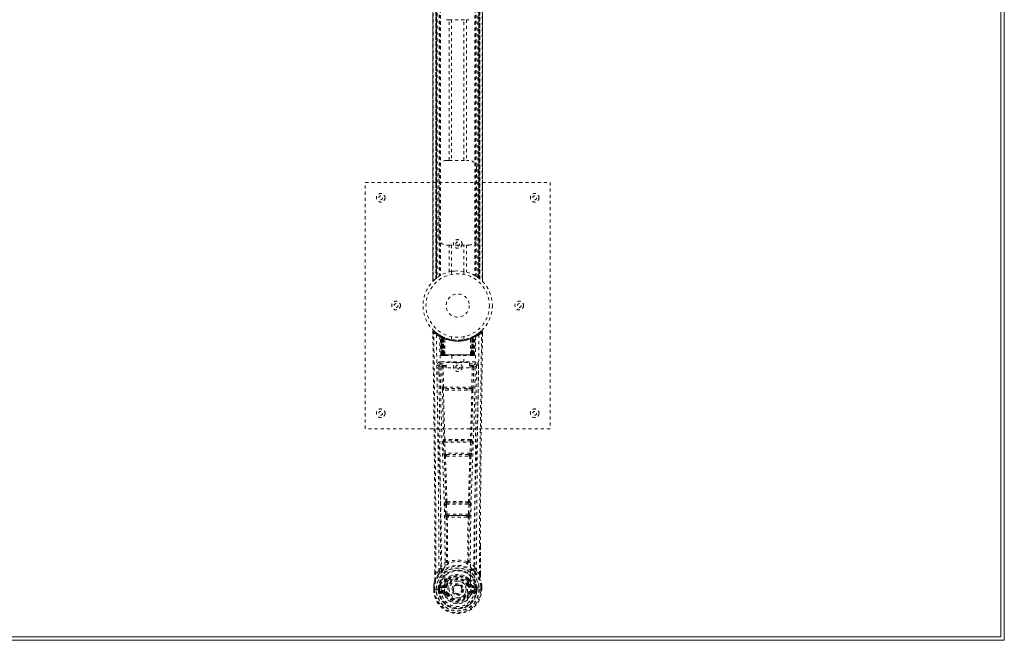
# Model space of a CAD drawing. Header units: inches. Extents: x 5 to 124, y 45 to 81.
# Tile 5 of 6: x 92 to 124, y 45 to 65. Entities that reach past the tile are written whole.
import ezdxf

# ---------------------------------------------------------------- set-up
doc = ezdxf.new("R2010")
doc.units = ezdxf.units.IN
doc.header["$MEASUREMENT"] = 0
doc.linetypes.add('SLD-Dashed', pattern=[0.075, 0.05, -0.025])
doc.linetypes.add('SLD-Solid', pattern=[0])

msp = doc.modelspace()

# ---------------------------------------------------------------- linework, layer by layer
at = {"color": 7, "linetype": 'SLD-Solid', "lineweight": 15}
for p, q in [((124.076, 80.636), (124.076, 44.886)), ((123.958, 45.004), (123.958, 80.518)), ((123.958, 80.518), (123.958, 45.004)), ((124.076, 44.886), (4.576, 44.886)), ((4.694, 45.004), (123.958, 45.004)), ((123.958, 45.004), (4.694, 45.004))]:
    msp.add_line(p, q, dxfattribs=at)
at = {"color": 7, "linetype": 'SLD-Dashed', "lineweight": 0}
for p, q in [((105.521, 68.977), (105.521, 56.546)), ((105.521, 56.547), (105.521, 68.975)), ((105.521, 68.975), (105.521, 56.548)), ((105.533, 56.559), (105.533, 68.963)), ((105.611, 56.63), (105.611, 68.893)), ((105.611, 68.893), (105.611, 56.63)), ((105.615, 68.889), (105.615, 56.634)), ((105.617, 68.888), (105.617, 56.635)), ((105.619, 56.637), (105.619, 68.886)), ((105.619, 68.886), (105.619, 56.637)), ((105.631, 56.646), (105.631, 68.876)), ((105.635, 56.65), (105.635, 68.873)), ((105.637, 68.872), (105.637, 56.651)), ((105.639, 68.87), (105.639, 56.653)), ((105.662, 68.853), (105.662, 56.669)), ((105.727, 68.809), (105.727, 56.714)), ((105.753, 68.793), (105.753, 56.729)), ((105.771, 68.783), (105.771, 56.74)), ((106.881, 68.783), (106.881, 56.74)), ((106.899, 68.793), (106.899, 56.729)), ((106.924, 68.809), (106.924, 56.714)), ((106.982, 56.675), (106.982, 68.847)), ((107.012, 56.653), (107.012, 68.87)), ((107.014, 56.651), (107.014, 68.872)), ((107.016, 68.873), (107.016, 56.65)), ((107.017, 68.874), (107.017, 56.649)), ((107.027, 56.641), (107.027, 68.881)), ((107.032, 68.886), (107.032, 56.637)), ((107.032, 56.637), (107.032, 68.886)), ((107.036, 56.634), (107.036, 68.889)), ((107.041, 68.893), (107.041, 56.63)), ((107.041, 56.63), (107.041, 68.893)), ((107.119, 68.963), (107.119, 56.559)), ((107.131, 56.546), (107.131, 68.977)), ((107.131, 68.975), (107.131, 56.547)), ((107.131, 56.548), (107.131, 68.975)), ((106.044, 65.046), (105.961, 65.046)), ((106.044, 60.476), (106.044, 65.046)), ((106.044, 65.046), (106.607, 65.046)), ((106.128, 65.046), (106.128, 60.476)), ((106.523, 60.476), (106.523, 65.046)), ((106.607, 65.046), (106.607, 60.476)), ((106.691, 65.046), (106.607, 65.046)), ((105.961, 60.476), (106.044, 60.476)), ((106.044, 60.476), (106.607, 60.476)), ((106.607, 60.476), (106.691, 60.476)), ((105.711, 57.976), (105.711, 60.226)), ((106.941, 60.226), (106.941, 57.976)), ((103.326, 51.761), (103.326, 59.761)), ((103.326, 59.761), (109.326, 59.761)), ((109.326, 59.761), (109.326, 51.761)), ((106.044, 57.726), (105.961, 57.726)), ((106.044, 56.851), (106.044, 57.726)), ((106.044, 57.726), (106.607, 57.726)), ((106.128, 57.726), (106.128, 56.869)), ((106.523, 56.869), (106.523, 57.726)), ((106.607, 57.726), (106.607, 56.851)), ((106.691, 57.726), (106.607, 57.726)), ((105.611, 56.63), (105.615, 56.634)), ((106.126, 56.869), (106.126, 56.772)), ((106.526, 56.772), (106.526, 56.869)), ((106.924, 56.714), (106.929, 56.711)), ((106.996, 56.665), (107.032, 56.637)), ((107.131, 56.547), (107.13, 56.548)), ((105.519, 54.902), (105.52, 54.835)), ((105.549, 54.903), (105.569, 54.925)), ((105.61, 54.89), (105.568, 54.924)), ((105.758, 54.787), (105.744, 54.795)), ((105.763, 54.783), (105.75, 54.791)), ((105.772, 54.763), (105.759, 54.771)), ((105.78, 54.165), (105.759, 54.771)), ((105.793, 54.165), (105.772, 54.763)), ((105.811, 54.759), (105.776, 54.777)), ((105.86, 54.717), (105.791, 54.752)), ((105.812, 54.165), (105.791, 54.752)), ((105.792, 54.755), (105.814, 54.162)), ((105.805, 54.762), (105.831, 54.748)), ((105.819, 54.722), (105.831, 54.748)), ((105.819, 54.722), (105.819, 54.165)), ((105.826, 54.718), (105.819, 54.722)), ((105.826, 54.718), (105.839, 54.744)), ((105.826, 54.165), (105.826, 54.718)), ((105.843, 54.743), (105.828, 54.75)), ((105.831, 54.748), (105.839, 54.744)), ((105.832, 54.716), (105.844, 54.742)), ((105.832, 54.165), (105.832, 54.716)), ((105.832, 54.716), (105.839, 54.712)), ((105.839, 54.712), (105.851, 54.739)), ((105.839, 54.712), (105.839, 54.165)), ((105.844, 54.742), (105.843, 54.743)), ((105.851, 54.707), (105.862, 54.733)), ((105.851, 54.707), (105.851, 54.165)), ((105.857, 54.704), (105.851, 54.707)), ((105.857, 54.704), (105.869, 54.731)), ((105.857, 54.165), (105.857, 54.704)), ((105.86, 54.717), (105.86, 54.716)), ((105.879, 54.165), (105.86, 54.717)), ((105.86, 54.716), (105.88, 54.165)), ((105.862, 54.733), (105.869, 54.731)), ((105.91, 54.165), (105.905, 54.687)), ((106.126, 54.75), (106.126, 54.654)), ((106.526, 54.654), (106.526, 54.75)), ((106.742, 54.165), (106.746, 54.687)), ((106.772, 54.165), (106.791, 54.716)), ((106.792, 54.717), (106.773, 54.165)), ((106.783, 54.731), (106.789, 54.733)), ((106.783, 54.731), (106.795, 54.704)), ((106.789, 54.733), (106.801, 54.707)), ((106.791, 54.716), (106.792, 54.717)), ((106.861, 54.752), (106.792, 54.717)), ((106.801, 54.707), (106.795, 54.704)), ((106.795, 54.704), (106.795, 54.165)), ((106.8, 54.739), (106.813, 54.712)), ((106.808, 54.742), (106.801, 54.739)), ((106.801, 54.165), (106.801, 54.707)), ((106.815, 54.746), (106.807, 54.742)), ((106.807, 54.742), (106.819, 54.716)), ((106.809, 54.743), (106.808, 54.742)), ((106.876, 54.777), (106.809, 54.743)), ((106.813, 54.744), (106.82, 54.748)), ((106.825, 54.718), (106.813, 54.744)), ((106.813, 54.712), (106.819, 54.716)), ((106.813, 54.165), (106.813, 54.712)), ((106.819, 54.716), (106.819, 54.165)), ((106.82, 54.748), (106.829, 54.752)), ((106.82, 54.748), (106.833, 54.722)), ((106.833, 54.722), (106.825, 54.718)), ((106.825, 54.718), (106.825, 54.165)), ((106.833, 54.165), (106.833, 54.722)), ((106.838, 54.162), (106.86, 54.755)), ((106.84, 54.165), (106.861, 54.752)), ((106.858, 54.165), (106.879, 54.763)), ((106.872, 54.165), (106.893, 54.771)), ((106.893, 54.771), (106.879, 54.763)), ((106.907, 54.795), (106.894, 54.787)), ((107.083, 54.924), (107.042, 54.89)), ((107.132, 54.903), (107.102, 54.903)), ((107.13, 54.839), (107.131, 54.903)), ((107.131, 54.836), (107.132, 54.902)), ((107.132, 54.836), (107.132, 54.903)), ((105.78, 54.165), (105.793, 54.165)), ((105.812, 54.165), (105.879, 54.165)), ((105.819, 54.165), (105.826, 54.165)), ((105.82, 54.136), (105.827, 54.136)), ((105.823, 54.136), (105.833, 54.136)), ((106.825, 54.165), (105.826, 54.165)), ((105.839, 54.165), (105.832, 54.165)), ((105.833, 54.136), (105.84, 54.136)), ((105.839, 54.165), (106.813, 54.165)), ((105.841, 54.136), (105.896, 54.136)), ((105.851, 54.165), (105.857, 54.165)), ((105.851, 54.136), (105.858, 54.136)), ((106.795, 54.165), (105.857, 54.165)), ((105.896, 54.136), (105.858, 54.136)), ((105.88, 54.165), (105.879, 54.165)), ((105.909, 54.136), (105.917, 54.136)), ((105.91, 54.165), (106.742, 54.165)), ((105.917, 54.136), (106.734, 54.136)), ((106.131, 54.136), (106.131, 53.914)), ((106.521, 53.914), (106.521, 54.136)), ((106.734, 54.136), (106.742, 54.136)), ((106.756, 54.136), (106.81, 54.136)), ((106.794, 54.136), (106.756, 54.136)), ((106.773, 54.165), (106.772, 54.165)), ((106.773, 54.165), (106.84, 54.165)), ((106.794, 54.136), (106.8, 54.136)), ((106.795, 54.165), (106.801, 54.165)), ((106.812, 54.136), (106.819, 54.136)), ((106.819, 54.165), (106.813, 54.165)), ((106.819, 54.136), (106.828, 54.136)), ((106.825, 54.165), (106.833, 54.165)), ((106.825, 54.136), (106.832, 54.136)), ((106.858, 54.165), (106.872, 54.165)), ((105.715, 53.829), (105.713, 53.821)), ((105.714, 53.819), (105.717, 53.531)), ((105.758, 53.927), (105.758, 53.867)), ((106.894, 53.927), (105.758, 53.927)), ((105.758, 53.867), (105.956, 53.867)), ((105.807, 53.764), (105.823, 53.103)), ((105.852, 53.81), (105.852, 53.765)), ((105.956, 53.81), (105.852, 53.81)), ((105.867, 53.104), (105.852, 53.765)), ((105.956, 53.765), (105.852, 53.765)), ((105.956, 53.734), (105.956, 53.914)), ((105.956, 53.914), (106.706, 53.914)), ((106.706, 53.734), (105.956, 53.734)), ((106.706, 53.914), (106.706, 53.734)), ((106.706, 53.867), (106.894, 53.867)), ((106.8, 53.81), (106.706, 53.81)), ((106.8, 53.765), (106.706, 53.765)), ((106.8, 53.765), (106.784, 53.104)), ((106.8, 53.81), (106.8, 53.765)), ((106.845, 53.764), (106.829, 53.103)), ((106.894, 53.867), (106.894, 53.927)), ((106.935, 53.532), (106.938, 53.819)), ((106.939, 53.821), (106.937, 53.829)), ((106.784, 53.104), (105.867, 53.104)), ((106.021, 53.012), (105.864, 53.019)), ((106.028, 53.061), (105.875, 53.063)), ((106.623, 53.061), (106.028, 53.061)), ((106.776, 53.063), (106.623, 53.061)), ((106.787, 53.019), (106.631, 53.012)), ((109.326, 51.761), (103.326, 51.761)), ((105.861, 51.319), (105.878, 50.966)), ((105.875, 51.412), (105.867, 51.409)), ((105.905, 51.321), (106.746, 51.321)), ((105.922, 50.969), (105.905, 51.321)), ((105.912, 51.366), (105.92, 51.369)), ((106.74, 51.366), (105.912, 51.366)), ((106.746, 51.321), (106.729, 50.969)), ((106.732, 51.369), (106.74, 51.366)), ((106.791, 51.319), (106.774, 50.966)), ((106.785, 51.409), (106.777, 51.412)), ((106.729, 50.969), (105.922, 50.969)), ((105.928, 50.873), (105.96, 50.872)), ((105.969, 50.924), (105.937, 50.924)), ((105.969, 50.924), (106.683, 50.924)), ((106.683, 50.924), (106.714, 50.924)), ((106.692, 50.872), (106.724, 50.873)), ((105.916, 49.301), (105.932, 48.984)), ((105.939, 49.395), (105.925, 49.391)), ((105.96, 49.304), (106.692, 49.304)), ((105.976, 48.986), (105.96, 49.304)), ((105.969, 49.348), (105.983, 49.353)), ((106.683, 49.348), (105.969, 49.348)), ((106.668, 49.353), (106.683, 49.348)), ((106.692, 49.304), (106.675, 48.986)), ((106.713, 49.395), (106.727, 49.391)), ((106.736, 49.301), (106.72, 48.984)), ((106.675, 48.986), (105.976, 48.986)), ((106.034, 48.941), (105.995, 48.942)), ((106.034, 48.941), (106.618, 48.941)), ((106.657, 48.942), (106.618, 48.941)), ((105.987, 48.888), (106.027, 48.888)), ((106.625, 48.888), (106.665, 48.888)), ((107.062, 47.953), (107.062, 47.029)), ((107.063, 47.029), (107.066, 47.953)), ((105.998, 47.448), (105.998, 47.448)), ((106.653, 47.448), (106.653, 47.448)), ((105.589, 47.029), (105.588, 47.082)), ((105.59, 47.083), (105.59, 47.029)), ((105.714, 47.146), (105.618, 47.03)), ((107.033, 47.03), (106.937, 47.146)), ((105.868, 46.682), (105.753, 46.662)), ((105.952, 46.694), (105.979, 46.683)), ((105.958, 46.844), (105.957, 46.825)), ((105.981, 46.838), (105.981, 46.82)), ((106.671, 46.82), (106.67, 46.838)), ((106.672, 46.683), (106.7, 46.694)), ((106.675, 46.89), (106.686, 46.872)), ((106.694, 46.844), (106.694, 46.825)), ((106.898, 46.662), (106.784, 46.682)), ((105.546, 46.648), (105.546, 46.644)), ((105.546, 46.528), (105.546, 46.644)), ((105.546, 46.528), (105.55, 46.527)), ((105.547, 46.644), (105.547, 46.527)), ((105.55, 46.527), (105.603, 46.528)), ((105.576, 46.644), (105.576, 46.53)), ((105.603, 46.528), (105.626, 46.528)), ((105.626, 46.528), (105.785, 46.528)), ((105.697, 46.601), (105.697, 46.601)), ((105.697, 46.53), (105.697, 46.601)), ((105.697, 46.53), (105.697, 46.53)), ((105.727, 46.601), (105.732, 46.619)), ((105.727, 46.6), (105.727, 46.531)), ((105.732, 46.53), (105.727, 46.531)), ((105.732, 46.619), (105.732, 46.609)), ((105.732, 46.609), (105.732, 46.53)), ((105.743, 46.65), (105.739, 46.646)), ((105.743, 46.65), (105.753, 46.662)), ((105.75, 46.41), (105.869, 46.387)), ((105.753, 46.662), (105.753, 46.662)), ((105.753, 46.662), (105.753, 46.662)), ((105.767, 46.628), (105.897, 46.653)), ((105.767, 46.628), (105.767, 46.598)), ((105.897, 46.628), (105.767, 46.628)), ((105.897, 46.598), (105.767, 46.598)), ((105.781, 46.476), (105.781, 46.446)), ((105.781, 46.476), (105.897, 46.476)), ((105.897, 46.426), (105.781, 46.446)), ((105.781, 46.446), (105.897, 46.446)), ((105.897, 46.653), (105.897, 46.628)), ((105.897, 46.598), (105.897, 46.628)), ((105.897, 46.476), (105.897, 46.446)), ((105.897, 46.426), (105.897, 46.446)), ((105.902, 46.491), (105.902, 46.493)), ((105.957, 46.382), (105.953, 46.39)), ((105.979, 46.392), (105.957, 46.382)), ((106.695, 46.382), (106.672, 46.392)), ((106.695, 46.382), (106.749, 46.359)), ((106.749, 46.493), (106.749, 46.491)), ((106.755, 46.653), (106.885, 46.628)), ((106.755, 46.653), (106.755, 46.628)), ((106.885, 46.628), (106.755, 46.628)), ((106.755, 46.598), (106.755, 46.628)), ((106.885, 46.598), (106.755, 46.598)), ((106.755, 46.476), (106.755, 46.446)), ((106.755, 46.476), (106.871, 46.476)), ((106.871, 46.446), (106.755, 46.426)), ((106.755, 46.426), (106.755, 46.446)), ((106.755, 46.446), (106.871, 46.446)), ((106.782, 46.387), (106.901, 46.41)), ((106.867, 46.528), (107.025, 46.528)), ((106.871, 46.446), (106.871, 46.476)), ((106.885, 46.598), (106.885, 46.628)), ((106.898, 46.662), (106.909, 46.651)), ((106.909, 46.65), (106.909, 46.651)), ((106.909, 46.65), (106.909, 46.651)), ((106.913, 46.646), (106.909, 46.65)), ((106.919, 46.619), (106.919, 46.609)), ((106.924, 46.601), (106.919, 46.619)), ((106.919, 46.609), (106.919, 46.53)), ((106.919, 46.53), (106.925, 46.531)), ((106.954, 46.601), (106.925, 46.6)), ((106.925, 46.531), (106.925, 46.6)), ((106.954, 46.601), (106.954, 46.53)), ((106.954, 46.601), (106.954, 46.601)), ((107.025, 46.528), (107.048, 46.528)), ((107.048, 46.528), (107.101, 46.527)), ((107.076, 46.53), (107.076, 46.644)), ((107.101, 46.527), (107.105, 46.528)), ((107.104, 46.527), (107.104, 46.644)), ((107.105, 46.644), (107.105, 46.648)), ((107.105, 46.528), (107.105, 46.644))]:
    msp.add_line(p, q, dxfattribs=at)
at = {"color": 7, "linetype": 'SLD-Dashed', "lineweight": 0, "flags": 128}
for points in [[(105.615, 56.634), (105.621, 56.639), (105.631, 56.646)], [(106.128, 56.869), (106.127, 56.869), (106.145, 56.872), (106.183, 56.877), (106.237, 56.883), (106.302, 56.886), (106.326, 56.886)], [(106.128, 56.869), (106.139, 56.871), (106.165, 56.875)], [(106.52, 56.869), (106.522, 56.869), (106.523, 56.869)], [(105.588, 47.082), (105.58, 49.652), (105.553, 52.277), (105.519, 54.903)], [(105.519, 54.903), (105.52, 54.902), (105.521, 54.902), (105.528, 54.903), (105.538, 54.903), (105.543, 54.903), (105.549, 54.903)], [(105.568, 54.923), (105.561, 54.927), (105.553, 54.929), (105.544, 54.93), (105.536, 54.928), (105.529, 54.925), (105.524, 54.919), (105.521, 54.913), (105.52, 54.905)], [(105.618, 47.03), (105.617, 48.494), (105.608, 49.968), (105.593, 51.415), (105.59, 51.662), (105.587, 51.921), (105.585, 52.136), (105.582, 52.365), (105.579, 52.615), (105.575, 52.886), (105.572, 53.104), (105.569, 53.367), (105.565, 53.69), (105.562, 53.901), (105.559, 54.159), (105.555, 54.421), (105.552, 54.669), (105.549, 54.903)], [(105.638, 54.809), (105.646, 53.762), (105.665, 52.717), (105.694, 51.675), (105.729, 50.637), (105.764, 49.603), (105.789, 48.573), (105.797, 47.548), (105.785, 46.528)], [(105.775, 54.778), (105.735, 54.801), (105.686, 54.833)], [(105.747, 54.753), (105.756, 53.709), (105.777, 52.666), (105.809, 51.626), (105.846, 50.59), (105.883, 49.559), (105.909, 48.532), (105.917, 47.51), (105.902, 46.494)], [(105.753, 54.788), (105.759, 54.777), (105.763, 54.763)], [(105.79, 54.76), (105.791, 54.754), (105.791, 54.752)], [(106.905, 54.753), (106.896, 53.709), (106.874, 52.666), (106.843, 51.626), (106.805, 50.591), (106.769, 49.56), (106.743, 48.533), (106.735, 47.511), (106.749, 46.494)], [(107.014, 54.809), (107.006, 53.762), (106.987, 52.717), (106.957, 51.675), (106.922, 50.637), (106.888, 49.603), (106.863, 48.573), (106.854, 47.548), (106.867, 46.528)], [(106.965, 54.834), (106.917, 54.801), (106.872, 54.776)], [(107.033, 47.03), (107.035, 48.496), (107.044, 49.968), (107.058, 51.415), (107.061, 51.636), (107.064, 51.866), (107.066, 52.069), (107.069, 52.268), (107.071, 52.483), (107.073, 52.633), (107.075, 52.79), (107.077, 52.947), (107.079, 53.064), (107.081, 53.204), (107.083, 53.366), (107.087, 53.698), (107.09, 53.903), (107.093, 54.158), (107.096, 54.419), (107.099, 54.668), (107.102, 54.903)], [(107.082, 54.925), (107.05, 54.897), (107.041, 54.89)], [(107.066, 47.953), (107.071, 49.652), (107.099, 52.277), (107.132, 54.836)], [(107.129, 54.902), (107.128, 54.91), (107.124, 54.918), (107.119, 54.924), (107.113, 54.929), (107.106, 54.932), (107.098, 54.933), (107.091, 54.931), (107.084, 54.927)], [(105.819, 54.165), (105.804, 54.165), (105.791, 54.165), (105.783, 54.165), (105.78, 54.165)], [(105.793, 54.165), (105.797, 54.165), (105.805, 54.165), (105.818, 54.165), (105.832, 54.165)], [(105.811, 54.166), (105.812, 54.159), (105.813, 54.157)], [(105.851, 54.165), (105.843, 54.165), (105.835, 54.165), (105.828, 54.165), (105.822, 54.165), (105.817, 54.165), (105.814, 54.165), (105.812, 54.165), (105.812, 54.165)], [(105.841, 54.136), (105.841, 54.136), (105.843, 54.136)], [(105.88, 54.165), (105.883, 54.165), (105.889, 54.165), (105.899, 54.165), (105.91, 54.165)], [(106.742, 54.165), (106.753, 54.165), (106.762, 54.165), (106.769, 54.165), (106.772, 54.165)], [(106.84, 54.165), (106.84, 54.165), (106.838, 54.165), (106.834, 54.165), (106.83, 54.165), (106.823, 54.165), (106.816, 54.165), (106.809, 54.165), (106.801, 54.165)], [(106.819, 54.165), (106.834, 54.165), (106.846, 54.165), (106.855, 54.165), (106.858, 54.165)], [(106.872, 54.165), (106.869, 54.165), (106.86, 54.165), (106.848, 54.165), (106.833, 54.165)], [(105.653, 53.821), (105.655, 53.685), (105.657, 53.513), (105.66, 53.304), (105.663, 53.059), (105.666, 52.81), (105.669, 52.591), (105.671, 52.437), (105.673, 52.299), (105.675, 52.178), (105.677, 52.022), (105.679, 51.859), (105.681, 51.703), (105.691, 50.89), (105.699, 50.072), (105.707, 49.099), (105.713, 48.109), (105.714, 47.146)], [(105.713, 53.821), (105.738, 53.793), (105.807, 53.764)], [(105.852, 53.81), (105.782, 53.838), (105.758, 53.867)], [(105.852, 53.765), (105.836, 53.765), (105.822, 53.764), (105.812, 53.764), (105.807, 53.764)], [(106.894, 53.867), (106.869, 53.838), (106.8, 53.81)], [(106.845, 53.764), (106.84, 53.764), (106.83, 53.764), (106.816, 53.765), (106.8, 53.765)], [(106.845, 53.764), (106.914, 53.793), (106.939, 53.821)], [(106.937, 47.146), (106.938, 47.666), (106.939, 48.199), (106.942, 48.745), (106.945, 49.259), (106.95, 49.789), (106.955, 50.341), (106.96, 50.83), (106.963, 51.087), (106.967, 51.36), (106.97, 51.649), (106.974, 51.953), (106.978, 52.228), (106.981, 52.469), (106.983, 52.66), (106.986, 52.875), (106.989, 53.116), (106.992, 53.341), (106.995, 53.534), (106.997, 53.694), (106.999, 53.821)], [(105.867, 53.104), (105.852, 53.103), (105.838, 53.103), (105.827, 53.103), (105.823, 53.103)], [(106.829, 53.103), (106.824, 53.103), (106.814, 53.103), (106.8, 53.103), (106.784, 53.104)], [(105.831, 53.021), (105.851, 52.215), (105.875, 51.412)], [(105.909, 51.409), (105.885, 52.212), (105.865, 53.019)], [(106.631, 53.012), (106.326, 53.012), (106.021, 53.012)], [(106.623, 53.061), (106.326, 53.061), (106.028, 53.061)], [(106.787, 53.019), (106.767, 52.212), (106.742, 51.409)], [(106.82, 53.021), (106.801, 52.215), (106.777, 51.412)], [(105.905, 51.321), (105.89, 51.32), (105.876, 51.32), (105.865, 51.319), (105.861, 51.319)], [(106.791, 51.319), (106.786, 51.319), (106.776, 51.32), (106.762, 51.32), (106.746, 51.321)], [(105.922, 50.969), (105.907, 50.968), (105.893, 50.967), (105.882, 50.967), (105.878, 50.966)], [(105.878, 50.966), (105.88, 50.934), (105.88, 50.932)], [(105.893, 50.877), (105.917, 50.135), (105.939, 49.395)], [(105.975, 49.39), (105.952, 50.13), (105.928, 50.873)], [(106.724, 50.873), (106.699, 50.13), (106.677, 49.39)], [(106.759, 50.877), (106.734, 50.135), (106.713, 49.395)], [(106.774, 50.966), (106.769, 50.967), (106.759, 50.967), (106.745, 50.968), (106.729, 50.969)], [(106.774, 50.966), (106.772, 50.934), (106.771, 50.932)], [(105.96, 49.304), (105.945, 49.303), (105.931, 49.302), (105.921, 49.302), (105.916, 49.301)], [(105.96, 49.304), (105.959, 49.312), (105.959, 49.32), (105.96, 49.328), (105.961, 49.335), (105.964, 49.345), (105.969, 49.348)], [(106.683, 49.348), (106.687, 49.345), (106.691, 49.335), (106.692, 49.328), (106.692, 49.32), (106.692, 49.312), (106.692, 49.304)], [(106.736, 49.301), (106.731, 49.302), (106.721, 49.302), (106.707, 49.303), (106.692, 49.304)], [(105.976, 48.986), (105.961, 48.985), (105.947, 48.985), (105.937, 48.984), (105.932, 48.984)], [(106.618, 48.941), (106.326, 48.94), (106.034, 48.941)], [(106.657, 48.942), (106.658, 48.942), (106.66, 48.943), (106.663, 48.946), (106.668, 48.956), (106.673, 48.97), (106.675, 48.986)], [(106.72, 48.984), (106.714, 48.984), (106.704, 48.985), (106.69, 48.985), (106.675, 48.986)], [(105.951, 48.895), (105.961, 48.174), (105.962, 47.456)], [(105.987, 48.888), (105.997, 48.167), (105.998, 47.448)], [(106.625, 48.888), (106.326, 48.886), (106.027, 48.888)], [(106.653, 47.448), (106.654, 48.167), (106.665, 48.888)], [(106.701, 48.894), (106.69, 48.174), (106.689, 47.456)], [(105.96, 47.447), (105.86, 47.359), (105.774, 47.259)], [(105.96, 47.447), (105.962, 47.437), (105.967, 47.428), (105.973, 47.422), (105.98, 47.419), (105.988, 47.419), (105.996, 47.422), (106.003, 47.428), (106.008, 47.437)], [(105.998, 47.448), (105.999, 47.446), (105.999, 47.444), (106.002, 47.441), (106.008, 47.437)], [(106.643, 47.437), (106.648, 47.428), (106.655, 47.422), (106.663, 47.419), (106.671, 47.419), (106.679, 47.422), (106.685, 47.428), (106.689, 47.437), (106.691, 47.447)], [(106.878, 47.259), (106.792, 47.359), (106.691, 47.447)], [(105.757, 47.107), (105.656, 46.982), (105.577, 46.829)], [(105.618, 47.03), (105.612, 47.03), (105.606, 47.03), (105.6, 47.03), (105.595, 47.03), (105.592, 47.03), (105.589, 47.029), (105.588, 47.029), (105.589, 47.029)], [(105.866, 47.21), (105.861, 47.204), (105.852, 47.195)], [(106.8, 47.195), (106.791, 47.204), (106.785, 47.21)], [(106.895, 47.107), (106.996, 46.983), (107.075, 46.829)], [(107.063, 47.029), (107.063, 47.029), (107.062, 47.029), (107.06, 47.03), (107.056, 47.03), (107.051, 47.03), (107.045, 47.03), (107.039, 47.03), (107.033, 47.03)], [(105.577, 46.829), (105.56, 46.749), (105.546, 46.648)], [(105.546, 46.644), (105.559, 46.741), (105.575, 46.818)], [(105.577, 46.829), (105.575, 46.823), (105.575, 46.818)], [(105.895, 46.705), (105.882, 46.688), (105.868, 46.682)], [(105.957, 46.825), (105.925, 46.773), (105.895, 46.705)], [(106.009, 46.807), (105.979, 46.758), (105.952, 46.694)], [(106.108, 46.977), (106.051, 46.948), (105.977, 46.89)], [(106.007, 46.671), (106.001, 46.673), (105.996, 46.676), (105.992, 46.678), (105.988, 46.679), (105.984, 46.681), (105.981, 46.682), (105.98, 46.683), (105.979, 46.683)], [(106.675, 46.89), (106.601, 46.948), (106.543, 46.977)], [(106.7, 46.694), (106.672, 46.758), (106.642, 46.807)], [(106.645, 46.671), (106.65, 46.673), (106.655, 46.676), (106.66, 46.678), (106.664, 46.679), (106.668, 46.681), (106.67, 46.682), (106.672, 46.683), (106.672, 46.683)], [(106.694, 46.825), (106.727, 46.773), (106.757, 46.705)], [(106.757, 46.705), (106.77, 46.688), (106.784, 46.682)], [(107.077, 46.818), (107.076, 46.823), (107.075, 46.829)], [(107.105, 46.648), (107.094, 46.738), (107.075, 46.829)], [(107.105, 46.644), (107.093, 46.741), (107.077, 46.818)], [(105.546, 46.648), (105.547, 46.648), (105.549, 46.648), (105.552, 46.647), (105.556, 46.647), (105.56, 46.646), (105.565, 46.646), (105.57, 46.645), (105.576, 46.644)], [(105.546, 46.644), (105.546, 46.644), (105.547, 46.644), (105.548, 46.644)], [(105.548, 46.528), (105.547, 46.528), (105.546, 46.528), (105.546, 46.528)], [(105.548, 46.644), (105.549, 46.644), (105.553, 46.644), (105.558, 46.644), (105.563, 46.644), (105.569, 46.644), (105.576, 46.644)], [(105.697, 46.601), (105.708, 46.601), (105.717, 46.6), (105.723, 46.6), (105.727, 46.6)], [(105.727, 46.531), (105.723, 46.53), (105.717, 46.53), (105.708, 46.53), (105.697, 46.53)], [(105.727, 46.6), (105.727, 46.6), (105.727, 46.601)], [(105.767, 46.598), (105.749, 46.601), (105.732, 46.609)], [(105.738, 46.459), (105.757, 46.472), (105.781, 46.476)], [(106.749, 46.491), (106.743, 46.414), (106.72, 46.34), (106.681, 46.271), (106.628, 46.211), (106.562, 46.162), (106.488, 46.126), (106.409, 46.104), (106.326, 46.097), (106.243, 46.104), (106.163, 46.126), (106.089, 46.162), (106.024, 46.211), (105.971, 46.271), (105.931, 46.34), (105.908, 46.414), (105.902, 46.491)], [(106.007, 46.403), (106.001, 46.401), (105.996, 46.399), (105.992, 46.397), (105.988, 46.395), (105.984, 46.394), (105.981, 46.393), (105.98, 46.392), (105.979, 46.392)], [(106.645, 46.403), (106.65, 46.401), (106.655, 46.399), (106.66, 46.397), (106.664, 46.395), (106.668, 46.394), (106.67, 46.393), (106.672, 46.392), (106.672, 46.392)], [(106.704, 46.398), (106.699, 46.391), (106.695, 46.382)], [(106.755, 46.426), (106.717, 46.412), (106.704, 46.398)], [(106.871, 46.476), (106.894, 46.472), (106.914, 46.459)], [(106.919, 46.609), (106.903, 46.601), (106.885, 46.598)], [(106.924, 46.601), (106.925, 46.6), (106.925, 46.6)], [(107.105, 46.648), (107.104, 46.648), (107.102, 46.648), (107.1, 46.647), (107.096, 46.647), (107.091, 46.646), (107.087, 46.646), (107.081, 46.645), (107.076, 46.644)], [(107.076, 46.644), (107.082, 46.644), (107.088, 46.644), (107.094, 46.644), (107.099, 46.644), (107.102, 46.644), (107.104, 46.644)], [(107.104, 46.644), (107.105, 46.644), (107.106, 46.644), (107.105, 46.644)], [(107.105, 46.528), (107.106, 46.528), (107.105, 46.528), (107.104, 46.528)]]:
    msp.add_lwpolyline(points, dxfattribs=at)
at = {"color": 7, "linetype": 'SLD-Dashed', "lineweight": 0}
for centre, radius in [((103.826, 59.261), 0.141), ((103.826, 59.261), 0.0625), ((108.826, 59.261), 0.141), ((108.826, 59.261), 0.0625), ((106.326, 57.761), 0.141), ((106.326, 57.761), 0.0625), ((106.326, 55.761), 1.125), ((106.326, 55.761), 1.03), ((106.326, 55.761), 0.376), ((104.326, 55.761), 0.141), ((104.326, 55.761), 0.0625), ((108.326, 55.761), 0.141), ((108.326, 55.761), 0.0625), ((106.326, 53.761), 0.141), ((106.326, 53.761), 0.0625), ((103.826, 52.261), 0.141), ((103.826, 52.261), 0.0625), ((108.826, 52.261), 0.141), ((108.826, 52.261), 0.0625), ((106.326, 46.537), 0.7), ((106.326, 46.537), 0.69), ((106.326, 46.537), 0.623), ((106.326, 46.537), 0.32), ((106.326, 46.537), 0.275), ((106.326, 46.537), 0.188), ((106.326, 46.537), 0.157), ((106.326, 46.537), 0.142), ((106.326, 46.537), 0.139), ((106.326, 46.537), 0.138)]:
    msp.add_circle(centre, radius, dxfattribs=at)
for centre, radius, start, end in [((105.961, 60.226), 0.25, 90, 180), ((106.691, 60.226), 0.25, 0, 90), ((105.961, 57.976), 0.25, 180, 270), ((106.691, 57.976), 0.25, 270, 0), ((106.303, 55.786), 1.091, 127.6139, 135.7643), ((106.325, 55.762), 1.124, 119.5733, 122.1358), ((106.319, 55.75), 1.138, 57.88, 60.4108), ((106.326, 55.761), 1.125, 52.2635, 59.3842), ((106.189, 55.587), 1.346, 51.2175, 52.3006), ((106.227, 55.663), 1.265, 44.3616, 45.1374), ((105.549, 54.903), 0.03, 47.8665, 180.7172), ((106.328, 55.807), 1.213, 228.1758, 235.3197), ((106.326, 55.762), 1.158, 227.8704, 312.1291), ((106.324, 55.759), 1.125, 227.9115, 235.3592), ((105.668, 54.809), 0.03, 55.9381, 179.8247), ((106.314, 56.001), 1.37, 240.4515, 245.5689), ((106.326, 55.762), 1.128, 235.3538, 240.4882), ((105.729, 54.77), 0.03, 1.9873, 58.9552), ((106.333, 55.773), 1.141, 238.9655, 239.8373), ((105.709, 54.733), 0.0714, 31.6304, 58.9381), ((105.788, 54.741), 0.0429, 114.157, 163.0329), ((106.326, 55.793), 1.19, 240.8885, 299.1115), ((105.743, 54.762), 0.0299, 1.9073, 59.7208), ((106.326, 55.761), 1.127, 239.7389, 244.7262), ((106.336, 55.782), 1.152, 239.9583, 244.0341), ((106.304, 55.381), 0.818, 228.2495, 233.6448), ((106.326, 55.761), 1.127, 240.489, 299.511), ((106.308, 55.383), 0.819, 229.1655, 234.475), ((105.761, 54.751), 0.03, 16.9054, 61.2649), ((105.761, 54.751), 0.0299, 1.7954, 60.7716), ((106.321, 55.752), 1.117, 240.7822, 245.7579), ((106.306, 55.373), 0.807, 230.3871, 235.6789), ((106.326, 55.76), 1.155, 244.3787, 295.6213), ((106.326, 55.76), 1.155, 245.0796, 294.9204), ((105.83, 54.716), 0.0297, 1.4648, 64.5376), ((105.831, 54.715), 0.0297, 1.4801, 64.5736), ((106.326, 55.76), 1.155, 246.0604, 293.9396), ((106.282, 55.313), 0.731, 234.7863, 238.9943), ((105.876, 54.705), 0.0345, 328.9666, 15.1596), ((106.326, 55.725), 1.12, 247.9468, 292.0532), ((106.776, 54.705), 0.0346, 164.8933, 210.9809), ((106.369, 55.314), 0.732, 301.0052, 305.2077), ((106.327, 55.759), 1.125, 294.2593, 299.2006), ((106.821, 54.715), 0.0297, 115.4235, 178.5372), ((106.822, 54.716), 0.0297, 115.4637, 178.5327), ((106.346, 55.373), 0.806, 304.3192, 309.6148), ((106.351, 55.373), 0.807, 305.4849, 310.8747), ((106.876, 54.62), 0.138, 89.4175, 113.4589), ((106.341, 55.39), 0.829, 306.3895, 311.7118), ((106.89, 54.751), 0.0299, 119.2316, 178.1857), ((106.888, 54.753), 0.0273, 117.6594, 182.2997), ((106.34, 55.736), 1.098, 298.6349, 300.267), ((106.909, 54.762), 0.0299, 120.2792, 178.0927), ((106.326, 55.761), 1.127, 299.5103, 304.6505), ((106.864, 54.741), 0.0429, 16.9723, 65.8264), ((106.923, 54.77), 0.03, 121.0426, 178.0311), ((106.338, 56), 1.369, 294.4304, 299.5512), ((106.331, 55.755), 1.119, 304.6257, 312.0894), ((106.984, 54.809), 0.03, 0.1641, 124.0731), ((106.327, 55.803), 1.208, 304.6671, 311.8423), ((107.102, 54.903), 0.03, 359.2743, 132.1421), ((107.032, 54.859), 0.0831, 31.8521, 52.6095), ((105.81, 54.166), 0.03, 182.0013, 269.988), ((105.841, 54.209), 0.0742, 215.9471, 253.2621), ((105.823, 54.166), 0.03, 181.967, 269.9686), ((105.838, 54.304), 0.166, 259.596, 268.3447), ((105.841, 54.166), 0.03, 181.9417, 269.931), ((106.238, 54.158), 0.412, 179.0055, 183.0376), ((106.434, 54.159), 0.602, 179.4313, 182.0026), ((106.263, 54.158), 0.424, 179.0376, 182.9497), ((106.294, 54.158), 0.443, 179.0824, 182.8306), ((106.3, 54.158), 0.443, 179.0732, 182.8213), ((105.909, 54.166), 0.0299, 181.8008, 269.8108), ((105.909, 54.166), 0.0299, 181.7919, 269.8107), ((105.945, 54.159), 0.0354, 169.2732, 219.1961), ((106.705, 54.159), 0.0369, 321.8582, 9.6551), ((106.742, 54.166), 0.0299, 270.1892, 358.1992), ((106.743, 54.166), 0.0299, 270.1803, 358.2082), ((106.346, 54.158), 0.448, 357.1934, 0.8935), ((106.805, 54.172), 0.0356, 262.0698, 350.2915), ((106.352, 54.158), 0.448, 357.1934, 0.8935), ((106.81, 54.166), 0.03, 270.06, 358.0763), ((106.384, 54.158), 0.429, 357.0814, 0.9499), ((106.248, 54.159), 0.571, 357.9287, 0.6375), ((106.814, 54.301), 0.163, 271.7053, 280.6268), ((106.411, 54.158), 0.415, 356.9683, 0.9701), ((106.828, 54.166), 0.03, 270.0353, 358.0202), ((106.811, 54.209), 0.0742, 286.7335, 324.0573), ((106.842, 54.166), 0.03, 270.012, 357.9987), ((105.758, 53.822), 0.105, 90.0053, 180.7377), ((105.689, 52.225), 1.596, 89.1321, 91.2859), ((-393.863, 45.94), 499.639, 0.15126, 0.90385), ((105.757, 53.825), 0.0423, 88.0348, 173.4346), ((105.852, 53.765), 0.0451, 90.4333, 180.896), ((106.799, 53.765), 0.0451, 359.0376, 89.5708), ((606.379, 45.941), 499.503, 179.09601, 179.8488), ((106.894, 53.822), 0.105, 359.2623, 89.9947), ((106.895, 53.825), 0.0423, 6.5777, 91.9529), ((106.963, 52.223), 1.598, 88.7161, 90.867), ((106.224, 53.103), 0.401, 180.0766, 191.8349), ((105.972, 53.103), 0.105, 179.6134, 202.4809), ((106.679, 53.103), 0.105, 337.5279, 0.3652), ((106.427, 53.103), 0.402, 348.1518, 359.9204), ((105.877, 53.017), 0.0456, 91.7529, 175.8255), ((105.857, 53.159), 0.141, 259.4695, 273.0537), ((105.974, 53.015), 0.11, 154.2176, 178.3308), ((106.109, 53.024), 0.0888, 155.6054, 187.6395), ((106.543, 53.024), 0.0888, 352.3623, 24.4038), ((106.677, 53.015), 0.111, 1.787, 25.6535), ((106.775, 53.017), 0.0456, 4.1689, 88.2466), ((106.795, 53.157), 0.139, 266.8572, 280.6175), ((106.067, 51.35), 0.209, 163.5186, 188.4015), ((105.912, 51.411), 0.0451, 182.9217, 269.4077), ((105.92, 51.415), 0.0451, 182.9813, 269.3849), ((105.902, 51.499), 0.091, 253.0017, 274.8385), ((105.959, 51.336), 0.0563, 148.2299, 195.7429), ((106.326, 14.768), 36.643, 89.3488, 90.6511), ((105.964, 51.402), 0.055, 173.1648, 216.3307), ((106.326, 18.558), 32.814, 89.2909, 90.7091), ((106.731, 51.415), 0.0451, 270.62, 357.0077), ((106.688, 51.402), 0.0546, 323.5058, 6.9987), ((106.74, 51.411), 0.0451, 270.5958, 357.0808), ((106.692, 51.336), 0.0564, 344.2816, 31.7457), ((106.75, 51.499), 0.0908, 265.1456, 287.0264), ((106.584, 51.35), 0.209, 351.5871, 16.4928), ((106.016, 50.934), 0.136, 180.7155, 204.71), ((105.938, 50.878), 0.0456, 91.2576, 181.8231), ((105.92, 50.956), 0.0837, 251.1192, 275.2114), ((105.99, 50.967), 0.068, 178.3705, 218.9011), ((106.014, 50.883), 0.0868, 151.6288, 186.5674), ((106.04, 50.885), 0.0814, 151.3109, 188.7479), ((106.326, 83.661), 32.791, 269.3607, 270.6393), ((106.326, 84.277), 33.356, 269.387, 270.613), ((106.611, 50.885), 0.0814, 351.2525, 28.6889), ((106.661, 50.967), 0.068, 321.1036, 1.6347), ((106.715, 50.881), 0.0425, 40.4652, 90.3997), ((106.638, 50.883), 0.087, 353.4696, 28.3351), ((106.732, 50.957), 0.0843, 264.8727, 288.7951), ((106.714, 50.879), 0.0448, 357.9453, 42.8947), ((106.635, 50.934), 0.136, 335.3347, 359.2499), ((106.076, 49.33), 0.163, 158.1192, 190.2254), ((105.97, 49.394), 0.0451, 183.2221, 269.1417), ((105.984, 49.398), 0.0451, 183.3945, 269.1026), ((105.968, 49.465), 0.0751, 247.0781, 274.8858), ((106.032, 49.384), 0.0578, 174.2253, 212.3503), ((106.326, 12.032), 37.359, 89.4613, 90.5383), ((106.326, 16.746), 32.609, 89.3983, 90.6017), ((106.668, 49.398), 0.0451, 270.8992, 356.6037), ((106.62, 49.384), 0.0574, 327.5125, 5.9258), ((106.683, 49.464), 0.0749, 265.0977, 292.9417), ((106.682, 49.394), 0.0451, 270.8621, 356.7681), ((106.575, 49.33), 0.163, 349.7762, 21.8735), ((106.113, 48.975), 0.181, 177.2231, 206.4641), ((105.996, 48.896), 0.0457, 91.8538, 181.7272), ((106.034, 48.984), 0.0575, 177.8333, 227.5783), ((106.089, 48.899), 0.103, 155.9499, 186.1571), ((106.126, 48.901), 0.101, 156.5226, 187.7616), ((106.525, 48.901), 0.101, 352.2471, 23.4588), ((106.655, 48.896), 0.0457, 358.2748, 88.1443), ((106.562, 48.899), 0.104, 353.8689, 24.0241), ((106.539, 48.975), 0.181, 333.5348, 2.7807), ((105.981, 48.961), 0.073, 245.7446, 274.6025), ((106.671, 48.962), 0.0735, 265.5133, 294.1422), ((106.326, 46.537), 0.787, 8.0937, 171.9063), ((106.598, 46.698), 0.893, 128.8515, 145.0113), ((105.949, 47.455), 0.0133, 326.0926, 3.2877), ((106.021, 47.452), 0.0608, 184.0456, 286.2223), ((105.995, 47.519), 0.0708, 242.7178, 272.7173), ((106.326, 46.524), 0.966, 70.8185, 109.1821), ((106.08, 47.454), 0.0738, 193.2447, 235.0128), ((106.326, 46.6), 0.844, 70.0602, 109.9396), ((106.631, 47.452), 0.0608, 253.7716, 355.9604), ((106.571, 47.454), 0.0738, 304.9732, 346.7608), ((106.053, 46.698), 0.893, 34.9912, 51.1463), ((106.641, 47.449), 0.0128, 282.3315, 353.3866), ((106.657, 47.519), 0.0709, 267.2835, 297.2778), ((106.702, 47.455), 0.0133, 176.8035, 213.9291), ((104.402, 46.999), 1.187, 351.212, 1.4288), ((106.326, 46.537), 0.758, 8.0937, 171.9063), ((102.101, 47.647), 3.571, 346.7491, 350.0558), ((106.326, 46.537), 0.632, 5.8274, 174.1726), ((100.922, 49.728), 5.444, 331.6782, 333.0215), ((106.048, 47.464), 0.461, 223.6643, 230.8212), ((106.326, 46.537), 0.602, 6.0327, 173.9673), ((107.306, 45.529), 2.211, 131.1311, 134.4929), ((105.834, 47.261), 0.0608, 182.5709, 302.003), ((106.326, 46.557), 0.473, 62.6143, 117.386), ((106.817, 47.261), 0.0608, 238.0026, 357.4283), ((105.344, 45.527), 2.214, 45.5078, 48.8653), ((111.68, 49.703), 5.388, 206.9734, 208.3306), ((106.604, 47.464), 0.461, 309.171, 316.3337), ((110.545, 47.646), 3.565, 189.9414, 193.2537), ((108.25, 46.999), 1.188, 178.5747, 188.7871), ((106.19, 46.446), 0.492, 115.707, 155.4815), ((106.134, 46.439), 0.441, 113.5945, 149.7427), ((105.898, 46.683), 0.0299, 181.1753, 268.9531), ((105.926, 46.711), 0.031, 190.1793, 328.3494), ((105.891, 46.718), 0.0649, 274.9226, 338.6838), ((105.897, 46.717), 0.089, 270, 337.226), ((105.988, 46.828), 0.0305, 185.7151, 315.4521), ((105.979, 46.865), 0.0459, 241.1346, 271.6936), ((106.02, 46.845), 0.0627, 134.1094, 180.8486), ((105.98, 46.884), 0.046, 241.1938, 271.7043), ((106.016, 46.893), 0.0396, 185.1752, 232.8713), ((106.326, 46.537), 0.376, 22.774, 157.226), ((106.326, 46.525), 0.453, 40.4511, 139.5489), ((106.014, 46.837), 0.033, 131.6334, 178.1072), ((106.008, 46.842), 0.0347, 219.398, 272.733), ((106.326, 46.498), 0.494, 47.4886, 132.5116), ((106.326, 46.537), 0.346, 22.7742, 157.2258), ((106.326, 46.544), 0.411, 39.7065, 140.2935), ((106.326, 46.537), 0.275, 90.0004, 269.9996), ((106.326, 46.537), 0.275, 269.9994, 90.0006), ((106.664, 46.828), 0.0305, 224.5491, 354.2804), ((106.644, 46.842), 0.0348, 267.2732, 320.5887), ((106.635, 46.893), 0.0396, 307.1177, 354.8359), ((106.637, 46.837), 0.033, 1.873, 48.3864), ((106.672, 46.884), 0.046, 268.2957, 298.8062), ((106.672, 46.865), 0.0459, 268.3155, 298.8563), ((106.755, 46.717), 0.089, 202.774, 270), ((106.456, 46.441), 0.499, 24.8904, 63.9924), ((106.649, 46.847), 0.0448, 355.0785, 33.9448), ((106.518, 46.44), 0.441, 30.2268, 66.4265), ((106.726, 46.711), 0.031, 211.5695, 349.9041), ((106.76, 46.718), 0.0649, 201.3174, 265.0808), ((106.754, 46.683), 0.0299, 271.0945, 358.7863), ((106.326, 46.537), 0.78, 180, 359.3038), ((106.326, 46.537), 0.78, 180.7166, 359.2834), ((105.591, 46.04), 0.49, 91.7176, 95.0368), ((106.326, 46.537), 0.75, 180.5685, 359.4315), ((106.326, 46.537), 0.629, 180.6526, 359.3474), ((106.326, 46.537), 0.599, 180.6527, 359.3473), ((105.847, 46.605), 0.116, 159.624, 173.1127), ((106.326, 46.537), 0.593, 180.6711, 187.6091), ((105.942, 46.486), 0.206, 187.6644, 201.6572), ((105.767, 46.659), 0.0306, 205.4223, 270.9321), ((105.78, 46.416), 0.0299, 88.0395, 192.1165), ((105.908, 46.726), 0.233, 238.0383, 268.5926), ((106.326, 46.522), 0.541, 179.3502, 0.6498), ((105.898, 46.396), 0.0301, 91.4237, 197.6448), ((105.86, 46.342), 0.0455, 22.4941, 78.6869), ((105.897, 46.717), 0.119, 270.0001, 337.2286), ((105.897, 46.357), 0.119, 22.7726, 89.9996), ((105.897, 46.357), 0.089, 22.774, 90), ((105.891, 46.355), 0.0715, 29.6297, 85.2053), ((105.354, 47.741), 1.486, 291.6304, 293.9182), ((106.326, 46.537), 0.4, 202.774, 337.226), ((106.326, 46.537), 0.376, 202.774, 337.226), ((106.326, 46.537), 0.346, 202.7741, 337.2259), ((106.755, 46.717), 0.119, 202.7714, 270.0021), ((106.755, 46.357), 0.119, 89.9981, 157.2274), ((106.755, 46.357), 0.089, 90, 157.226), ((106.748, 46.715), 0.221, 270.3084, 302.5207), ((106.791, 46.342), 0.0453, 101.2477, 157.5792), ((106.754, 46.396), 0.0301, 342.3539, 88.5685), ((106.872, 46.416), 0.0299, 347.8962, 91.9479), ((106.885, 46.659), 0.0306, 269.0866, 334.559), ((106.71, 46.486), 0.206, 338.3454, 352.3434), ((106.833, 46.612), 0.0865, 4.579, 22.6651), ((106.326, 46.537), 0.593, 352.3909, 359.3289), ((106.928, 45.482), 1.048, 88.5368, 90.1566), ((107.058, 46.006), 0.524, 84.9407, 88.0438), ((107.076, 46.644), 0.03, 0.0028, 5.051), ((106.326, 46.537), 0.459, 202.774, 337.226)]:
    msp.add_arc(centre, radius, start, end, dxfattribs=at)

doc.saveas('drawing.dxf')
